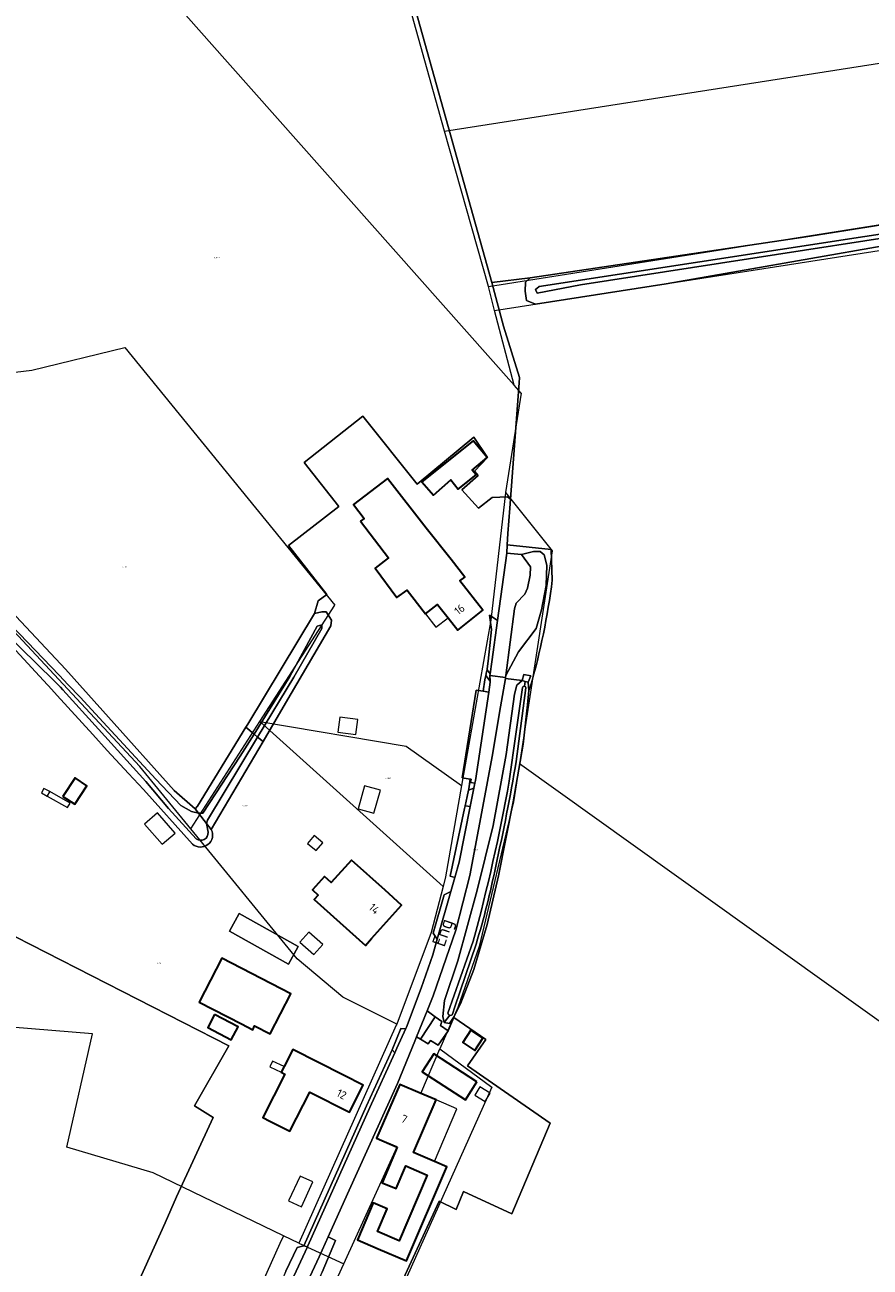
# Model space of a CAD drawing. Header units: metres. Extents: x 104777 to 177370, y 409697 to 438337.
# Tile 36 of 133: x 129222 to 129412, y 422042 to 422321. Entities that reach past the tile are written whole.
import ezdxf
from ezdxf.enums import TextEntityAlignment as Align
from ezdxf.lldxf.tags import DXFTag

# ---------------------------------------------------------------- set-up
doc = ezdxf.new("R2010")
doc.units = ezdxf.units.M
for name, color, linetype, lineweight in [('B-WE-GR-BEPLANTING_CULTUUR_HEESTERS-GV', 90, 'Continuous', 18), ('B-WE-GR-FRUITTEELT-GV', 40, 'Continuous', 13), ('B-WE-GR-GRAS-GV', 60, 'Continuous', 13), ('B-WE-IE-TERREINAFSCHEIDING_KUNSTMATIG_HEKWERK-G', 20, 'IE-TERREINAFSCHEIDING_KUNSTMATIG-SO', 18), ('B-WE-KG-GRENS_PERCEEL-G', 150, 'KG-PERCEEL-SO', 18), ('B-WE-KG-GRENS_PERCEEL-S', 150, 'Continuous', 25), ('B-WE-OG-BEBOUWING-G', 7, 'Continuous', 35), ('B-WE-OG-BEBOUWING-GV', 7, 'Continuous', 35), ('B-WE-OG-BEBOUWING_HUISNUMMER-T18', 10, 'Continuous', 18), ('B-WE-OG-BEBOUWING_LOODS-GV', 7, 'Continuous', 18), ('B-WE-OG-BEBOUWING_LUIFEL-GV', 7, 'Continuous', 18), ('B-WE-OG-BEBOUWING_SCHUUR-GV', 7, 'Continuous', 18), ('B-WE-OG-BEBOUWING_STRAATNAAM-T18', 10, 'Continuous', 18), ('B-WE-OG-TERREIN_BEGROEID-GV', 7, 'Continuous', 18), ('B-WE-OG-TERREIN_ERF-GV', 7, 'Continuous', 18), ('B-WE-OG-TERREIN_OEVER-GV', 7, 'Continuous', 18), ('B-WE-OG-WATER-GV', 130, 'Continuous', 18), ('B-WE-OG-WATER_SLOOT-GV', 120, 'Continuous', 18), ('B-WE-OG-WEG-GV', 7, 'Continuous', 18), ('B-WE-VH-GESLOTENVERHARDING_ASFALT-GV', 10, 'Continuous', 18), ('B-WE-VH-HALFVERHARDING_GRASBETONSTEEN-GV', 130, 'Continuous', 18), ('B-WE-VH-HALFVERHARDING_PUIN-GV', 130, 'Continuous', 18), ('B-WE-VH-OPENVERHARDING_BETONELEMENT-GV', 90, 'Continuous', 18), ('B-WE-VH-OPENVERHARDING_BETONSTRAATSTEEN-GV', 90, 'Continuous', 18)]:
    doc.layers.add(name, color=color, linetype=linetype, lineweight=lineweight)
doc.styles.add('NLCS-ISO', font='NLCS-ISO.ttf')
doc.styles.add('NLCS-ISO-M20-T18', font='NLCS-ISO.ttf', dxfattribs={"height": 0.036})
doc.styles.get("Standard").update_dxf_attribs({"font": 'Romans.shx'})
doc.linetypes.add('IE-TERREINAFSCHEIDING_KUNSTMATIG-SO', pattern='A,4,[82,NLCS.SHX,S=0.75,R=90,X=0,Y=0],4,-2', length=10)
tags = doc.linetypes.add('KG-PERCEEL-SO', pattern='A,5.5,-2,["P",Standard,S=1.8,R=0,X=-0.5,Y=-0.9],-2,5.5,-2,[5,NLCS.SHX,S=0.75,R=0,X=0,Y=0],-2', length=19).pattern_tags.tags
tags[6] = DXFTag(74, 10)

# ---------------------------------------------------------------- blocks, each defined once
blk = doc.blocks.new('SKG-PERCEELNUMMER-SO')
at = {"style": 'NLCS-ISO', "oblique": 10, "flags": 1}
for tag, p in [('GEMEENTECODE', (0, 2.6)), ('PERCEELGROOTTE', (0, -2.4))]:
    blk.add_attdef(tag, text='', height=1.8, dxfattribs=at).set_placement(p, align=Align.MIDDLE_CENTER)
at = {"style": 'NLCS-ISO', "oblique": 10}
blk.add_attdef('SECTIE', text='', height=1.8, dxfattribs=at).set_placement((-0.5, 0), align=Align.MIDDLE_RIGHT)
blk.add_attdef('PERCEELNUMMER', text='', height=1.8, dxfattribs=at).set_placement((0.5, 0), align=Align.MIDDLE_LEFT)

msp = doc.modelspace()

# ---------------------------------------------------------------- linework, layer by layer
at = {"layer": 'B-WE-GR-BEPLANTING_CULTUUR_HEESTERS-GV', "ltscale": 20, "flags": 128}
msp.add_lwpolyline([(129335.079, 422173.349), (129335.635, 422174.768), (129334.073, 422175.057), (129333.712, 422173.708), (129334.396, 422173.528)], close=True, dxfattribs=at)
at = {"layer": 'B-WE-GR-FRUITTEELT-GV', "ltscale": 20, "flags": 128}
msp.add_lwpolyline([(129252.068, 422516.645), (129261.69, 422486.295), (129275.853, 422441.679), (129277.162, 422437.558), (129283.667, 422415.473), (129293.433, 422382.085), (129309.213, 422326.109), (129326.868, 422263.054), (129335.486, 422264.082), (129397.42, 422273.292), (129524.908, 422293.531)], dxfattribs=at)
at = {"layer": 'B-WE-GR-GRAS-GV', "ltscale": 20, "flags": 128}
for points in [[(129214.477, 422194.043), (129231.136, 422176.28), (129233.097, 422174.128), (129240.812, 422165.5), (129255.522, 422149.052), (129260.256, 422144.951), (129260.814, 422145.496), (129271.65, 422163.261), (129272.065, 422163.942), (129287.07, 422188.782), (129287.882, 422191.598), (129289.804, 422193.03), (129281.256, 422204.067), (129292.531, 422212.8), (129284.773, 422222.678), (129297.942, 422233.067), (129310.152, 422217.805), (129322.807, 422228.348), (129325.914, 422223.778), (129322.972, 422220.719), (129323.808, 422219.727), (129320.153, 422216.551), (129323.908, 422212.386), (129326.995, 422214.803), (129330.39, 422214.957), (129331.071, 422214.398), (129333.061, 422240.518), (129333.116, 422241.713), (129329.537, 422253.229), (129326.868, 422263.054), (129309.213, 422326.109)], [(129461.956, 422277.731), (129461.538, 422278.184), (129461.085, 422278.463), (129460.631, 422278.637), (129459.725, 422278.776), (129430.999, 422274.14), (129366.011, 422262.733), (129336.659, 422258.233), (129334.682, 422259.001), (129334.334, 422261.116), (129334.482, 422263.1), (129335.486, 422264.082), (129326.868, 422263.054), (129329.537, 422253.229), (129333.116, 422241.713), (129333.061, 422240.518), (129331.071, 422214.398), (129330.917, 422212.379), (129330.484, 422206.696), (129330.349, 422204.184), (129340.205, 422203.12), (129340.463, 422196.282)], [(129335.229, 422171.462), (129334.873, 422168.279), (129333.889, 422159.479), (129331.681, 422146.479), (129328.402, 422129.891), (129325.875, 422118.951), (129322.844, 422108.874), (129319.841, 422101.196), (129318.436, 422098.299), (129318.35, 422098.089), (129325.569, 422093.126), (129321.411, 422087.235), (129339.997, 422074.358), (129331.409, 422054.035), (129320.534, 422059.05), (129318.863, 422055.025), (129315.071, 422056.85), (129303.401, 422031.608)], [(129247.533, 422038.755), (129253.503, 422052.026), (129256.081, 422057.869), (129264.304, 422075.622), (129260.137, 422078.234), (129267.855, 422091.754), (129216.545, 422117.903), (129215.398, 422118.686), (129211.356, 422118.117), (129213.095, 422107.058), (129214.421, 422094.536), (129214.454, 422081.66), (129213.753, 422068.793), (129212.823, 422044.196), (129212.791, 422040.766)]]:
    msp.add_lwpolyline(points, dxfattribs=at)
at = {"layer": 'B-WE-GR-GRAS-GV', "ltscale": 20}
for points in [[(129340.463, 422196.282, -0.0380537), (129335.529, 422172.262)], [(129335.529, 422172.262, -0.0021918), (129335.229, 422171.462)]]:
    msp.add_lwpolyline(points, format="xyb", dxfattribs=at)
at = {"layer": 'B-WE-IE-TERREINAFSCHEIDING_KUNSTMATIG_HEKWERK-G', "ltscale": 20, "flags": 128}
msp.add_lwpolyline([(129304.51, 422090.866), (129298.77, 422078.237), (129284.704, 422046.867)], dxfattribs=at)
at = {"layer": 'B-WE-KG-GRENS_PERCEEL-G', "ltscale": 20, "flags": 128}
for points in [[(129316.265, 422297.004), (129283.196, 422415.4)], [(129316.265, 422297.004), (129787.542, 422370.679)], [(129267.563, 422312.5), (129236.514, 422347.49)], [(129331.896, 422239.999), (129267.563, 422312.5)], [(129326.161, 422262.141), (129523.909, 422293.397), (129657.188, 422313.615)], [(129326.161, 422262.141), (129316.265, 422297.004)], [(129327.5, 422256.78), (129464.76, 422278.191)], [(129327.5, 422256.78), (129326.161, 422262.141)], [(129331.896, 422239.999), (129327.5, 422256.78)], [(129198.584, 422240.405), (129223.622, 422243.369), (129244.458, 422248.462), (129291.61, 422190.626)], [(129333.498, 422238.193), (129331.896, 422239.999)], [(129333.498, 422238.193), (129329.954, 422215.946)], [(129329.954, 422215.946), (129329.944, 422215.881), (129326.658, 422187.268), (129320.111, 422150.138)], [(129329.954, 422215.946), (129340.47, 422202.831), (129333.063, 422154.992)], [(129259.27, 422140.435), (129247.818, 422154.423), (129205.213, 422200.043)], [(129274.805, 422164.546), (129291.61, 422190.626)], [(129259.27, 422140.435), (129274.805, 422164.546)], [(129274.805, 422164.546), (129307.686, 422158.99), (129320.111, 422150.138)], [(129315.94, 422127.496), (129274.805, 422164.546)], [(129333.063, 422154.992), (129331.752, 422146.526), (129324.074, 422114.045), (129319.233, 422100.377), (129315.223, 422091.063)], [(129453.085, 422069.181), (129333.063, 422154.992)], [(129320.111, 422150.138), (129316.504, 422129.678), (129315.94, 422127.496)], [(129305.519, 422096.6), (129293.425, 422102.667), (129283.142, 422111.28), (129259.27, 422140.435)], [(129315.94, 422127.496), (129313.284, 422117.206), (129305.519, 422096.6)], [(129237.201, 422094.417), (129214.311, 422096.318)], [(129280.078, 422049.106), (129250.854, 422063.228), (129231.478, 422068.972), (129237.201, 422094.417)], [(129305.519, 422096.6), (129305.436, 422096.379), (129283.581, 422047.413)], [(129293.626, 422042.798), (129305.65, 422069.042), (129301.02, 422071.05), (129306.23, 422083.08), (129310.912, 422081.049), (129315.223, 422091.063)], [(129315.223, 422091.063), (129326.906, 422082.491), (129298.711, 422019.67)], [(129280.078, 422049.106), (129279.31, 422047.408), (129248.61, 421978.887), (129245.951, 421970.44)], [(129283.581, 422047.413), (129280.078, 422049.106)], [(129283.581, 422047.413), (129293.626, 422042.798)], [(129286.985, 422028.301), (129293.626, 422042.798)]]:
    msp.add_lwpolyline(points, dxfattribs=at)
at = {"layer": 'B-WE-OG-BEBOUWING-G', "ltscale": 20, "flags": 128}
for points in [[(129323.38, 422219.892), (129322.489, 422220.968), (129325.824, 422223.795), (129322.719, 422227.523), (129311.199, 422218.342), (129313.823, 422215.321), (129317.659, 422218.735), (129319.313, 422216.688)], [(129297.402, 422209.508), (129303.698, 422201.248), (129302.745, 422200.494), (129300.668, 422198.969), (129305.549, 422192.324), (129307.844, 422194.009), (129308.92, 422192.64), (129312.01, 422188.71), (129314.69, 422190.82), (129317.053, 422187.823), (129319.23, 422185.06), (129324.87, 422189.5), (129319.69, 422196.08), (129320.82, 422196.96), (129317.73, 422200.89), (129312.173, 422207.958), (129303.428, 422219.081), (129295.796, 422213.245), (129298.188, 422210.107)], [(129299.9, 422115.83), (129306.62, 422123.33), (129302.9, 422126.67), (129295.369, 422133.431), (129290.82, 422128.364), (129289.275, 422129.747), (129286.597, 422126.758), (129287.92, 422125.572), (129287.018, 422124.566), (129292.761, 422119.419), (129298.505, 422114.273)], [(129261.184, 422101.503), (129270.64, 422096.637), (129273.212, 422095.313), (129273.58, 422096.22), (129277.087, 422094.439), (129281.715, 422103.433), (129266.268, 422111.378)], [(129293.54, 422085.16), (129282.202, 422090.905), (129280.268, 422087.096), (129279.611, 422085.803), (129280.413, 422085.396), (129275.453, 422075.629), (129277.05, 422074.82), (129281.51, 422072.56), (129285.98, 422081.37), (129294.92, 422076.83), (129298, 422082.9)], [(129323.545, 422083.633), (129313.84, 422089.923), (129311.25, 422085.927), (129316.102, 422082.782), (129320.955, 422079.637)], [(129305.665, 422069.029), (129302.242, 422061.024), (129305.368, 422059.687), (129307.573, 422064.788), (129312.401, 422062.701), (129306.042, 422047.99), (129301.214, 422050.077), (129303.399, 422055.132), (129300.261, 422056.467), (129296.731, 422048.169), (129301.332, 422046.212), (129307.754, 422043.466), (129316.776, 422064.566), (129313.984, 422065.76), (129309.299, 422067.764), (129314.352, 422079.58), (129310.82, 422081.09), (129306.23, 422083.08), (129301.02, 422071.05)]]:
    msp.add_lwpolyline(points, close=True, dxfattribs=at)
at = {"layer": 'B-WE-OG-BEBOUWING-GV', "ltscale": 20, "flags": 128}
for points in [[(129323.38, 422219.892), (129322.489, 422220.968), (129325.824, 422223.795), (129322.719, 422227.523), (129311.199, 422218.342), (129313.823, 422215.321), (129317.659, 422218.735), (129319.313, 422216.688)], [(129297.402, 422209.508), (129303.698, 422201.248), (129302.745, 422200.494), (129300.668, 422198.969), (129305.549, 422192.324), (129307.844, 422194.009), (129308.92, 422192.64), (129312.01, 422188.71), (129314.69, 422190.82), (129317.053, 422187.823), (129319.23, 422185.06), (129324.87, 422189.5), (129319.69, 422196.08), (129320.82, 422196.96), (129317.73, 422200.89), (129312.173, 422207.958), (129303.428, 422219.081), (129295.796, 422213.245), (129298.188, 422210.107)], [(129230.577, 422147.719), (129233.233, 422145.957), (129235.975, 422150.092), (129233.32, 422151.853)], [(129299.9, 422115.83), (129306.62, 422123.33), (129302.9, 422126.67), (129295.369, 422133.431), (129290.82, 422128.364), (129289.275, 422129.747), (129286.597, 422126.758), (129287.92, 422125.572), (129287.018, 422124.566), (129292.761, 422119.419), (129298.505, 422114.273)], [(129261.184, 422101.503), (129270.64, 422096.637), (129273.212, 422095.313), (129273.58, 422096.22), (129277.087, 422094.439), (129281.715, 422103.433), (129266.268, 422111.378)], [(129264.626, 422098.766), (129263.091, 422095.822), (129268.364, 422093.073), (129269.898, 422096.016)], [(129324.877, 422093.423), (129322.179, 422095.229), (129320.347, 422092.492), (129323.045, 422090.686)], [(129293.54, 422085.16), (129282.202, 422090.905), (129280.268, 422087.096), (129279.611, 422085.803), (129280.413, 422085.396), (129275.453, 422075.629), (129277.05, 422074.82), (129281.51, 422072.56), (129285.98, 422081.37), (129294.92, 422076.83), (129298, 422082.9)], [(129323.545, 422083.633), (129313.84, 422089.923), (129311.25, 422085.927), (129316.102, 422082.782), (129320.955, 422079.637)], [(129305.665, 422069.029), (129302.242, 422061.024), (129305.368, 422059.687), (129307.573, 422064.788), (129312.401, 422062.701), (129306.042, 422047.99), (129301.214, 422050.077), (129303.399, 422055.132), (129300.261, 422056.467), (129296.731, 422048.169), (129301.332, 422046.212), (129307.754, 422043.466), (129316.776, 422064.566), (129313.984, 422065.76), (129309.299, 422067.764), (129314.352, 422079.58), (129310.82, 422081.09), (129306.23, 422083.08), (129301.02, 422071.05)]]:
    msp.add_lwpolyline(points, close=True, dxfattribs=at)
at = {"layer": 'B-WE-OG-BEBOUWING_LOODS-GV', "ltscale": 20, "flags": 128}
msp.add_lwpolyline([(129267.961, 422117.473), (129281.206, 422110.04), (129283.425, 422113.994), (129270.18, 422121.427)], close=True, dxfattribs=at)
at = {"layer": 'B-WE-OG-BEBOUWING_LUIFEL-GV', "ltscale": 20, "flags": 128}
for points in [[(129312.01, 422188.71), (129314.318, 422185.725), (129317.053, 422187.823), (129314.69, 422190.82)], [(129301.862, 422149.104), (129298.276, 422150.103), (129296.836, 422144.935), (129300.423, 422143.936)], [(129227.067, 422147.781), (129227.631, 422148.782), (129226.307, 422149.528), (129225.743, 422148.527)], [(129288.924, 422137.311), (129286.975, 422138.925), (129285.525, 422137.174), (129287.474, 422135.56)], [(129285.811, 422117.282), (129283.788, 422115.022), (129286.912, 422112.226), (129288.935, 422114.486)], [(129280.268, 422087.096), (129277.668, 422088.326), (129277.054, 422087.048), (129279.611, 422085.803)], [(129325.373, 422079.279), (129326.493, 422081.086), (129324.213, 422082.498), (129323.094, 422080.691)], [(129313.984, 422065.76), (129319.038, 422077.577), (129314.352, 422079.58), (129309.299, 422067.764)], [(129284.137, 422055.621), (129286.713, 422061.184), (129283.826, 422062.521), (129281.249, 422056.958)]]:
    msp.add_lwpolyline(points, close=True, dxfattribs=at)
at = {"layer": 'B-WE-OG-BEBOUWING_SCHUUR-GV', "ltscale": 20, "flags": 128}
for points in [[(129296.351, 422161.586), (129296.788, 422164.96), (129292.728, 422165.486), (129292.29, 422162.113)], [(129227.631, 422148.782), (129227.067, 422147.781), (129231.616, 422145.214), (129232.181, 422146.216)], [(129251.826, 422144.018), (129248.924, 422141.491), (129252.868, 422136.963), (129255.769, 422139.491)]]:
    msp.add_lwpolyline(points, close=True, dxfattribs=at)
at = {"layer": 'B-WE-OG-TERREIN_BEGROEID-GV', "ltscale": 20, "flags": 128}
for points in [[(129326.187, 422171.125), (129326.519, 422173.323), (129326.508, 422173.553), (129325.52, 422174.824), (129325.307, 422173.895), (129324.929, 422171.324)], [(129322.847, 422149.593), (129323.069, 422150.705), (129322.103, 422150.858), (129322.213, 422151.554), (129322.023, 422151.584), (129321.703, 422149.41), (129321.645, 422149.136)], [(129318.548, 422129.534), (129319.53, 422132.98), (129322.014, 422145.418), (129320.901, 422145.621), (129320.762, 422144.967), (129317.548, 422129.824), (129318.041, 422129.681)]]:
    msp.add_lwpolyline(points, close=True, dxfattribs=at)
at = {"layer": 'B-WE-OG-TERREIN_ERF-GV', "ltscale": 20, "flags": 128}
for points in [[(129280.663, 422041.17), (129283.17, 422046.505), (129284.704, 422046.867), (129298.77, 422078.237), (129304.51, 422090.866), (129306.477, 422095.659), (129306.711, 422095.55), (129307.548, 422095.618), (129307.69, 422095.93), (129311, 422104.71), (129313.6, 422112.17), (129314.592, 422115.653), (129313.731, 422117.03), (129316.185, 422125.641), (129317.643, 422126.357), (129318.548, 422129.534), (129318.041, 422129.681), (129317.548, 422129.824), (129320.762, 422144.967), (129320.901, 422145.621), (129321.346, 422147.724), (129321.645, 422149.136), (129321.703, 422149.41), (129322.023, 422151.584), (129320.228, 422151.868), (129323.346, 422171.574), (129324.929, 422171.324), (129325.307, 422173.895), (129325.52, 422174.824), (129325.711, 422175.656), (129325.822, 422176.137), (129325.869, 422176.343), (129326.051, 422178.038), (129326.431, 422181.559), (129326.822, 422185.194), (129326.341, 422188.402), (129327.406, 422187.714), (129328.159, 422187.228), (129330.25, 422202.34), (129330.349, 422204.184), (129330.484, 422206.696), (129330.917, 422212.379), (129331.071, 422214.398), (129330.39, 422214.957), (129326.995, 422214.803), (129323.908, 422212.386), (129320.153, 422216.551), (129323.808, 422219.727), (129322.972, 422220.719), (129325.914, 422223.778), (129322.807, 422228.348), (129310.152, 422217.805), (129297.942, 422233.067), (129284.773, 422222.678), (129292.531, 422212.8), (129281.256, 422204.067), (129289.804, 422193.03), (129287.882, 422191.598), (129287.07, 422188.782), (129288.729, 422189.131), (129289.649, 422189.12), (129290.915, 422187.266), (129290.716, 422185.981), (129280.581, 422168.625), (129275.507, 422160.023), (129263.881, 422140.31)], [(129207.487, 422193.941), (129207.461, 422191.734), (129212.586, 422158.014), (129213.411, 422149.911), (129211.073, 422122.9), (129211.212, 422119.036), (129211.356, 422118.117), (129215.398, 422118.686), (129216.545, 422117.903), (129267.855, 422091.754), (129260.137, 422078.234), (129264.304, 422075.622), (129256.081, 422057.869), (129253.503, 422052.026), (129247.533, 422038.755)], [(129259.681, 422137.017), (129248.694, 422149.273), (129245.266, 422152.851), (129240.512, 422158.057), (129237.284, 422161.593), (129229.28, 422170.36), (129227.317, 422172.51), (129227.104, 422172.743), (129207.487, 422193.941)], [(129303.401, 422031.608), (129315.071, 422056.85), (129318.863, 422055.025), (129320.534, 422059.05), (129331.409, 422054.035), (129339.997, 422074.358), (129321.411, 422087.235), (129325.569, 422093.126), (129318.35, 422098.089), (129317.108, 422095.071), (129314.808, 422091.915), (129313.077, 422092.938), (129312.566, 422092.175), (129310.848, 422093.204), (129309.971, 422093.729), (129309.593, 422092.797), (129305.73, 422083.28), (129294.508, 422058.521), (129290.143, 422048.891), (129291.357, 422048.266), (129291.802, 422048.037), (129288.818, 422040.938)]]:
    msp.add_lwpolyline(points, dxfattribs=at)
for points in [[(129323.38, 422219.892), (129319.313, 422216.688), (129317.659, 422218.735), (129313.823, 422215.321), (129311.199, 422218.342), (129322.719, 422227.523), (129325.824, 422223.795), (129322.489, 422220.968)], [(129300.668, 422198.969), (129302.745, 422200.494), (129303.698, 422201.248), (129297.402, 422209.508), (129298.188, 422210.107), (129295.796, 422213.245), (129303.428, 422219.081), (129312.173, 422207.958), (129317.73, 422200.89), (129320.82, 422196.96), (129319.69, 422196.08), (129324.87, 422189.5), (129319.23, 422185.06), (129317.053, 422187.823), (129314.69, 422190.82), (129312.01, 422188.71), (129308.92, 422192.64), (129307.844, 422194.009), (129305.549, 422192.324)], [(129230.577, 422147.719), (129233.32, 422151.853), (129235.975, 422150.092), (129233.233, 422145.957)], [(129302.9, 422126.67), (129306.62, 422123.33), (129299.9, 422115.83), (129298.505, 422114.273), (129292.761, 422119.419), (129287.018, 422124.566), (129287.92, 422125.572), (129286.597, 422126.758), (129289.275, 422129.747), (129290.82, 422128.364), (129295.369, 422133.431)], [(129267.961, 422117.473), (129270.18, 422121.427), (129283.425, 422113.994), (129281.206, 422110.04)], [(129277.087, 422094.439), (129273.58, 422096.22), (129273.212, 422095.313), (129270.64, 422096.637), (129261.184, 422101.503), (129266.268, 422111.378), (129281.715, 422103.433)], [(129264.626, 422098.766), (129269.898, 422096.016), (129268.364, 422093.073), (129263.091, 422095.822)], [(129324.877, 422093.423), (129323.045, 422090.686), (129320.347, 422092.492), (129322.179, 422095.229)], [(129280.268, 422087.096), (129282.202, 422090.905), (129293.54, 422085.16), (129298, 422082.9), (129294.92, 422076.83), (129285.98, 422081.37), (129281.51, 422072.56), (129277.05, 422074.82), (129275.453, 422075.629), (129280.413, 422085.396), (129279.611, 422085.803)], [(129323.545, 422083.633), (129320.955, 422079.637), (129316.102, 422082.782), (129311.25, 422085.927), (129313.84, 422089.923)], [(129313.984, 422065.76), (129316.776, 422064.566), (129307.754, 422043.466), (129301.332, 422046.212), (129296.731, 422048.169), (129300.261, 422056.467), (129303.399, 422055.132), (129301.214, 422050.077), (129306.042, 422047.99), (129312.401, 422062.701), (129307.573, 422064.788), (129305.368, 422059.687), (129302.242, 422061.024), (129305.665, 422069.029), (129301.02, 422071.05), (129306.23, 422083.08), (129310.82, 422081.09), (129314.352, 422079.58), (129309.299, 422067.764)]]:
    msp.add_lwpolyline(points, close=True, dxfattribs=at)
at = {"layer": 'B-WE-OG-TERREIN_ERF-GV', "ltscale": 20}
msp.add_lwpolyline([(129263.881, 422140.31, -0.8276105), (129259.681, 422137.017)], format="xyb", dxfattribs=at)
at = {"layer": 'B-WE-OG-TERREIN_OEVER-GV', "ltscale": 20, "flags": 128}
for points in [[(129524.908, 422293.531), (129397.42, 422273.292), (129335.486, 422264.082), (129334.482, 422263.1), (129334.334, 422261.116), (129334.682, 422259.001), (129336.659, 422258.233), (129366.011, 422262.733), (129430.999, 422274.14)], [(129460.984, 422280.157), (129346.822, 422262.557), (129337.09, 422260.69), (129336.721, 422261.451), (129337.015, 422261.738), (129337.486, 422262.198), (129464.794, 422281.705)], [(129260.507, 422138.233), (129254.287, 422144.999), (129249.203, 422151.1), (129238.596, 422162.791), (129230.571, 422171.635), (129230.021, 422172.241), (129228.527, 422173.705), (129217.273, 422184.733), (129208.618, 422194.607), (129207.28, 422195.519), (129207.487, 422193.941), (129227.104, 422172.743), (129227.317, 422172.51), (129229.28, 422170.36), (129237.284, 422161.593), (129240.512, 422158.057), (129245.266, 422152.851), (129248.694, 422149.273), (129259.681, 422137.017)], [(129330.781, 422151.159), (129332.266, 422161.663), (129333.777, 422172.169), (129333.862, 422172.317), (129334.009, 422172.414), (129334.196, 422172.433), (129334.396, 422173.528), (129333.712, 422173.708), (129332.501, 422172.693), (129331.963, 422170.643), (129330.091, 422157.124), (129327.163, 422141.218), (129323.566, 422126.691), (129319.267, 422110.801), (129316.25, 422101.924), (129315.865, 422098.329), (129316.192, 422096.954), (129317.446, 422098.586), (129317.263, 422098.669), (129317.165, 422098.756), (129317.085, 422098.872), (129317.043, 422098.981), (129317.024, 422099.096)], [(129323.345, 422114.574), (129318.599, 422100.48), (129318.059, 422098.835), (129317.948, 422098.704), (129317.841, 422098.632), (129317.621, 422098.57), (129317.446, 422098.586), (129316.192, 422096.954), (129317.39, 422096.769), (129318.436, 422098.299), (129319.841, 422101.196), (129322.844, 422108.874), (129325.875, 422118.951), (129328.402, 422129.891), (129331.681, 422146.479), (129333.889, 422159.479), (129334.873, 422168.279), (129335.229, 422171.462), (129335.079, 422173.349), (129334.396, 422173.528), (129334.196, 422172.433), (129334.421, 422172.31), (129334.516, 422172.054), (129332.354, 422155.571)], [(129263.881, 422140.31), (129262.832, 422141.653), (129263.166, 422139.687)], [(129317.024, 422099.096), (129322.689, 422115.2)]]:
    msp.add_lwpolyline(points, dxfattribs=at)
for points in [[(129206.304, 422202.967), (129206.673, 422200.148), (129209.155, 422196.662), (129219.003, 422186.088), (129229.733, 422174.895), (129231.747, 422172.795), (129234.461, 422169.964), (129239.594, 422164.41), (129251.44, 422151.592), (129257.045, 422145.698), (129259.434, 422144.3), (129261.027, 422143.964), (129260.256, 422144.951), (129255.522, 422149.052), (129240.812, 422165.5), (129233.097, 422174.128), (129231.136, 422176.28), (129214.477, 422194.043), (129209.976, 422198.958)], [(129275.507, 422160.023), (129280.581, 422168.625), (129290.716, 422185.981), (129290.915, 422187.266), (129289.649, 422189.12), (129288.729, 422189.131), (129287.07, 422188.782), (129272.065, 422163.942), (129271.65, 422163.261), (129273.492, 422161.715), (129281.548, 422174.632), (129287.672, 422185.9), (129288.706, 422186.232), (129288.697, 422185.374), (129282.405, 422174.451), (129274.299, 422161.037)], [(129261.027, 422143.964), (129261.147, 422143.939), (129262.006, 422143.93), (129270.377, 422156.72), (129273.492, 422161.715), (129271.65, 422163.261), (129260.814, 422145.496), (129260.256, 422144.951)], [(129274.299, 422161.037), (129263.02, 422142.375), (129262.832, 422141.653), (129263.881, 422140.31), (129275.507, 422160.023)]]:
    msp.add_lwpolyline(points, close=True, dxfattribs=at)
at = {"layer": 'B-WE-OG-TERREIN_OEVER-GV', "ltscale": 20}
for points in [[(129332.354, 422155.571, -0.0139994), (129327.747, 422132.077)], [(129322.689, 422115.2, 0.0229363), (129330.781, 422151.159)], [(129259.681, 422137.017, 0.8276105), (129263.881, 422140.31)], [(129263.166, 422139.687, -0.6688468), (129260.507, 422138.233)], [(129327.747, 422132.077, -0.0263259), (129323.345, 422114.574)]]:
    msp.add_lwpolyline(points, format="xyb", dxfattribs=at)
at = {"layer": 'B-WE-OG-WATER-GV', "ltscale": 20, "flags": 128}
for points in [[(129464.794, 422281.705), (129337.486, 422262.198), (129337.015, 422261.738), (129336.721, 422261.451), (129337.09, 422260.69), (129346.822, 422262.557), (129460.984, 422280.157)], [(129263.166, 422139.687), (129262.832, 422141.653), (129261.027, 422143.964), (129259.434, 422144.3), (129257.045, 422145.698), (129251.44, 422151.592), (129239.594, 422164.41), (129234.461, 422169.964), (129231.747, 422172.795), (129229.733, 422174.895), (129219.003, 422186.088), (129209.155, 422196.662), (129206.673, 422200.148), (129207.28, 422195.519), (129208.618, 422194.607), (129217.273, 422184.733), (129228.527, 422173.705), (129230.021, 422172.241), (129230.571, 422171.635), (129238.596, 422162.791), (129249.203, 422151.1), (129254.287, 422144.999), (129260.507, 422138.233)]]:
    msp.add_lwpolyline(points, dxfattribs=at)
msp.add_lwpolyline([(129273.492, 422161.715), (129274.299, 422161.037), (129282.405, 422174.451), (129288.697, 422185.374), (129288.706, 422186.232), (129287.672, 422185.9), (129281.548, 422174.632)], close=True, dxfattribs=at)
at = {"layer": 'B-WE-OG-WATER-GV', "ltscale": 20}
msp.add_lwpolyline([(129260.507, 422138.233, 0.6688468), (129263.166, 422139.687)], format="xyb", dxfattribs=at)
at = {"layer": 'B-WE-OG-WATER_SLOOT-GV', "ltscale": 20, "flags": 128}
for points in [[(129332.354, 422155.571), (129334.516, 422172.054), (129334.421, 422172.31), (129334.196, 422172.433), (129334.009, 422172.414), (129333.862, 422172.317), (129333.777, 422172.169), (129332.266, 422161.663), (129330.781, 422151.159)], [(129322.689, 422115.2), (129317.024, 422099.096), (129317.043, 422098.981), (129317.085, 422098.872), (129317.165, 422098.756), (129317.263, 422098.669), (129317.446, 422098.586), (129317.621, 422098.57), (129317.841, 422098.632), (129317.948, 422098.704), (129318.059, 422098.835), (129318.599, 422100.48), (129323.345, 422114.574)]]:
    msp.add_lwpolyline(points, dxfattribs=at)
msp.add_lwpolyline([(129273.492, 422161.715), (129270.377, 422156.72), (129262.006, 422143.93), (129261.147, 422143.939), (129261.027, 422143.964), (129262.832, 422141.653), (129263.02, 422142.375), (129274.299, 422161.037)], close=True, dxfattribs=at)
at = {"layer": 'B-WE-OG-WATER_SLOOT-GV', "ltscale": 20}
for points in [[(129327.747, 422132.077, 0.0139994), (129332.354, 422155.571)], [(129330.781, 422151.159, -0.0229363), (129322.689, 422115.2)], [(129323.345, 422114.574, 0.0263259), (129327.747, 422132.077)]]:
    msp.add_lwpolyline(points, format="xyb", dxfattribs=at)
at = {"layer": 'B-WE-OG-WEG-GV', "ltscale": 20, "flags": 128}
for points in [[(129340.463, 422196.282), (129340.205, 422203.12), (129330.349, 422204.184), (129330.25, 422202.34), (129333.58, 422202), (129336.277, 422202.706), (129337.706, 422202.706), (129338.641, 422201.967), (129339.232, 422199.603), (129339.085, 422195.023), (129338.05, 422189.557), (129336.821, 422185.414), (129332.855, 422180.134), (129330.043, 422174.823), (129329.986, 422174.388), (129329.956, 422174.155)], [(129329.956, 422174.155), (129333.712, 422173.708), (129334.073, 422175.057), (129335.635, 422174.768), (129335.079, 422173.349), (129335.229, 422171.462)]]:
    msp.add_lwpolyline(points, dxfattribs=at)
at = {"layer": 'B-WE-OG-WEG-GV', "ltscale": 20}
for points in [[(129335.529, 422172.262, 0.0380537), (129340.463, 422196.282)], [(129335.229, 422171.462, 0.0021918), (129335.529, 422172.262)]]:
    msp.add_lwpolyline(points, format="xyb", dxfattribs=at)
at = {"layer": 'B-WE-OG-WEG-GV', "ltscale": 20, "flags": 128}
for points in [[(129326.869, 422177.901), (129328.159, 422187.228), (129327.406, 422187.714), (129326.341, 422188.402), (129326.822, 422185.194), (129326.431, 422181.559), (129326.051, 422178.038), (129325.869, 422176.343), (129325.822, 422176.137), (129326.503, 422175.259)], [(129318.35, 422098.089), (129318.436, 422098.299), (129317.39, 422096.769), (129316.192, 422096.954), (129315.865, 422098.329), (129316.25, 422101.924), (129319.267, 422110.801), (129323.566, 422126.691), (129327.163, 422141.218), (129330.091, 422157.124), (129331.963, 422170.643), (129332.501, 422172.693), (129333.712, 422173.708), (129329.956, 422174.155), (129328.85, 422167.824), (129326.955, 422156.688), (129324.896, 422145.42), (129321.95, 422129.96), (129318.83, 422117.68), (129313.73, 422102.99), (129312.36, 422099.614), (129314.184, 422098.27), (129315.685, 422097.164), (129315.378, 422096.298), (129317.108, 422095.071)], [(129285.483, 422046.651), (129285.56, 422046.82), (129299.5, 422077.91), (129305.083, 422090.195), (129304.51, 422090.866), (129298.77, 422078.237), (129284.704, 422046.867)]]:
    msp.add_lwpolyline(points, close=True, dxfattribs=at)
at = {"layer": 'B-WE-VH-GESLOTENVERHARDING_ASFALT-GV', "ltscale": 20, "flags": 128}
for points in [[(129286.047, 422039.883), (129288.088, 422044.357), (129290.143, 422048.891), (129294.508, 422058.521), (129305.73, 422083.28), (129309.593, 422092.797), (129309.971, 422093.729), (129312.36, 422099.614), (129313.73, 422102.99), (129318.83, 422117.68), (129321.95, 422129.96), (129324.896, 422145.42), (129326.955, 422156.688), (129328.85, 422167.824), (129329.956, 422174.155), (129329.986, 422174.388), (129326.446, 422174.846), (129326.508, 422173.553), (129326.519, 422173.323), (129326.187, 422171.125), (129323.19, 422151.31), (129323.069, 422150.705), (129322.847, 422149.593), (129322.014, 422145.418), (129319.53, 422132.98), (129318.548, 422129.534), (129317.643, 422126.357), (129314.592, 422115.653), (129313.6, 422112.17), (129311, 422104.71), (129307.69, 422095.93), (129307.548, 422095.618), (129305.532, 422091.183), (129305.083, 422090.195)], [(129305.083, 422090.195), (129299.5, 422077.91), (129285.56, 422046.82), (129285.483, 422046.651), (129281.933, 422038.89)]]:
    msp.add_lwpolyline(points, dxfattribs=at)
at = {"layer": 'B-WE-VH-HALFVERHARDING_GRASBETONSTEEN-GV', "ltscale": 20, "flags": 128}
msp.add_lwpolyline([(129320.901, 422145.621), (129322.014, 422145.418), (129322.847, 422149.593), (129321.645, 422149.136), (129321.346, 422147.724)], close=True, dxfattribs=at)
at = {"layer": 'B-WE-VH-HALFVERHARDING_PUIN-GV', "ltscale": 20, "flags": 128}
msp.add_lwpolyline([(129331.939, 422189.81), (129330.043, 422174.823), (129332.855, 422180.134), (129336.821, 422185.414), (129338.05, 422189.557), (129339.085, 422195.023), (129339.232, 422199.603), (129338.641, 422201.967), (129337.706, 422202.706), (129336.277, 422202.706), (129333.58, 422202), (129335.533, 422199.272), (129335.49, 422197.341), (129334.905, 422194.455), (129334.306, 422193.073), (129332.35, 422191.082)], close=True, dxfattribs=at)
at = {"layer": 'B-WE-VH-OPENVERHARDING_BETONELEMENT-GV', "ltscale": 20, "flags": 128}
for points in [[(129326.446, 422174.846), (129326.503, 422175.259), (129325.822, 422176.137), (129325.711, 422175.656), (129325.52, 422174.824), (129326.508, 422173.553)], [(129322.023, 422151.584), (129322.213, 422151.554), (129322.103, 422150.858), (129323.069, 422150.705), (129323.19, 422151.31), (129326.187, 422171.125), (129324.929, 422171.324), (129323.346, 422171.574), (129320.228, 422151.868)], [(129310.848, 422093.204), (129312.566, 422092.175), (129313.077, 422092.938), (129314.808, 422091.915), (129317.108, 422095.071), (129315.378, 422096.298), (129315.685, 422097.164), (129314.184, 422098.27)]]:
    msp.add_lwpolyline(points, close=True, dxfattribs=at)
at = {"layer": 'B-WE-VH-OPENVERHARDING_BETONSTRAATSTEEN-GV', "ltscale": 20, "flags": 128}
for points in [[(129328.159, 422187.228), (129326.869, 422177.901), (129326.503, 422175.259), (129326.446, 422174.846), (129329.986, 422174.388), (129330.043, 422174.823), (129331.939, 422189.81), (129332.35, 422191.082), (129334.306, 422193.073), (129334.905, 422194.455), (129335.49, 422197.341), (129335.533, 422199.272), (129333.58, 422202), (129330.25, 422202.34)], [(129317.643, 422126.357), (129316.185, 422125.641), (129313.731, 422117.03), (129314.592, 422115.653)], [(129312.36, 422099.614), (129309.971, 422093.729), (129310.848, 422093.204), (129314.184, 422098.27)], [(129307.548, 422095.618), (129306.711, 422095.55), (129306.477, 422095.659), (129304.51, 422090.866), (129305.083, 422090.195), (129305.532, 422091.183)], [(129288.043, 422039.249), (129288.818, 422040.938), (129291.802, 422048.037), (129291.357, 422048.266), (129290.143, 422048.891), (129288.088, 422044.357), (129286.047, 422039.883)], [(129285.483, 422046.651), (129284.704, 422046.867), (129283.17, 422046.505), (129280.663, 422041.17), (129279.808, 422039.253), (129281.386, 422037.694), (129281.933, 422038.89)]]:
    msp.add_lwpolyline(points, close=True, dxfattribs=at)

# ---------------------------------------------------------------- block references
at = {"layer": 'B-WE-KG-GRENS_PERCEEL-S', "ltscale": 20, "xscale": 0.15, "yscale": 0.15, "zscale": 0.15}
for p, values in [((129264.787, 422268.635), {'PERCEELNUMMER': '3447', 'SECTIE': 'H'}), ((129244.299, 422199.256), {'PERCEELNUMMER': '311', 'SECTIE': 'H'}), ((129303.363, 422151.783), {'PERCEELNUMMER': '2281', 'SECTIE': 'H'}), ((129271.235, 422145.635), {'PERCEELNUMMER': '973', 'SECTIE': 'H'}), ((129323.01, 422135.707), {'PERCEELNUMMER': '305', 'SECTIE': 'H'}), ((129251.964, 422110.274), {'PERCEELNUMMER': '312', 'SECTIE': 'H'})]:
    msp.add_blockref('SKG-PERCEELNUMMER-SO', p, dxfattribs=at).add_auto_attribs(values)

# ---------------------------------------------------------------- texts
at = {"layer": 'B-WE-OG-BEBOUWING_HUISNUMMER-T18', "ltscale": 20, "style": 'NLCS-ISO-M20-T18'}
for s, rotation, p in [('16', 38.2, (129319.624, 422189.697)), ('14', 318.2, (129300.483, 422122.475)), ('12', 333.1, (129293.157, 422080.87)), ('7', 336.6, (129307.218, 422075.296))]:
    msp.add_text(s, height=1.8, rotation=rotation, dxfattribs=at).set_placement(p, align=Align.MIDDLE)
at = {"layer": 'B-WE-OG-BEBOUWING_STRAATNAAM-T18', "ltscale": 20, "style": 'NLCS-ISO-M20-T18'}
msp.add_text('Eng', height=3, rotation=70.9, dxfattribs=at).set_placement((129316.253, 422117.045), align=Align.MIDDLE)

doc.saveas('drawing.dxf')
